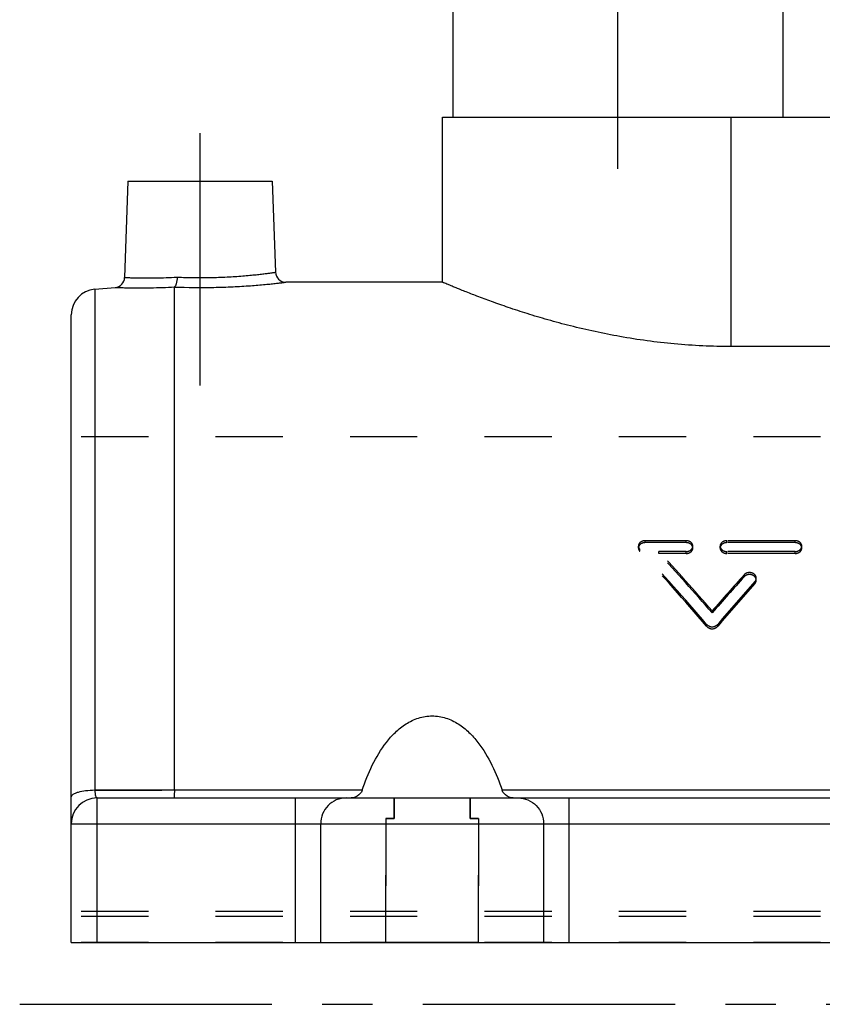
# Model space of a CAD drawing. Header units: millimetres. Extents: x 400 to 600, y 372 to 628.
# Tile 1 of 6: x 400 to 478, y 394 to 489. Entities that reach past the tile are written whole.
import ezdxf

# ---------------------------------------------------------------- set-up
doc = ezdxf.new("R2010")
doc.units = ezdxf.units.MM
doc.header["$LTSCALE"] = 65.185185
doc.linetypes.add('CENTER', pattern=[0.6, 0.375, -0.075, 0.075, -0.075])
doc.linetypes.add('HIDDEN', pattern=[0.2, 0.1, -0.1])
doc.layers.get('0').update_dxf_attribs({"linetype": 'CONTINUOUS'})
for name, color, linetype in [('DEFAULT_2', 8, 'HIDDEN'), ('FASEN', 7, 'CONTINUOUS'), ('FLAECHEN', 7, 'CONTINUOUS'), ('KOERPER', 7, 'CONTINUOUS'), ('KONST.EL_MIT_GEO', 7, 'CONTINUOUS')]:
    doc.layers.add(name, color=color, linetype=linetype)

msp = doc.modelspace()

# ---------------------------------------------------------------- linework, layer by layer
at = {"color": 7, "linetype": 'Continuous'}
for p, q in [((415, 414.246), (415, 463.035)), ((433.217, 414.246), (415, 414.246)), ((553.217, 414.246), (446.783, 414.246))]:
    msp.add_line(p, q, dxfattribs=at)
for points, knots in [([(433.217, 414.246), (433.494, 415.073), (434.133, 416.694), (435.247, 418.583), (436.406, 419.893), (437.442, 420.723), (438.654, 421.308), (440, 421.526), (441.346, 421.308), (442.558, 420.723), (443.594, 419.893), (444.753, 418.583), (445.867, 416.694), (446.506, 415.073), (446.783, 414.246)], [0, 0, 0, 0, 0.12425, 0.24799, 0.31014, 0.37275, 0.436064, 0.5, 0.563937, 0.62725, 0.68986, 0.75201, 0.87575, 1, 1, 1, 1]), ([(415, 414.246), (415, 414.147), (414.996, 414.004), (414.99, 413.825), (414.985, 413.715), (414.978, 413.628), (414.973, 413.559), (414.966, 413.526), (414.961, 413.5), (414.956, 413.5)], [0, 0, 0, 0, 0.398539, 0.570591, 0.718199, 0.837514, 0.925324, 0.979526, 1, 1, 1, 1]), ([(433.217, 414.246), (433.139, 414.012), (432.803, 413.644), (432.347, 413.5), (432.137, 413.5)], [0, 0, 0, 0, 0.540314, 1, 1, 1, 1]), ([(447.863, 413.5), (447.653, 413.5), (447.197, 413.644), (446.861, 414.012), (446.783, 414.246)], [0, 0, 0, 0, 0.459686, 1, 1, 1, 1])]:
    msp.add_open_spline(points, degree=3, knots=knots, dxfattribs=at)
at = {"layer": 'DEFAULT_2', "color": 8, "linetype": 'HIDDEN'}
for p, q in [((414.956, 413.5), (585.044, 413.5)), ((436.3, 411.5), (436.3, 413.5)), ((443.7, 411.5), (443.7, 413.5)), ((435.5, 411.5), (436.3, 411.5)), ((435.5, 399.5), (435.5, 411.5)), ((443.7, 411.5), (444.5, 411.5)), ((444.5, 399.5), (444.5, 411.5)), ((444.5, 399.5), (435.5, 399.5))]:
    msp.add_line(p, q, dxfattribs=at)
at = {"layer": 'FASEN', "color": 7, "linetype": 'Continuous'}
msp.add_line((407.282, 462.825), (409.262, 462.998), dxfattribs=at)
at = {"layer": 'FLAECHEN', "color": 2, "linetype": 'CENTER'}
for p, q in [((458, 474.5), (458, 611.5)), ((417.5, 453.5), (417.5, 478.3)), ((400, 393.5), (600, 393.5))]:
    msp.add_line(p, q, dxfattribs=at)
at = {"layer": 'FLAECHEN', "color": 7, "linetype": 'Continuous'}
for p, q in [((442, 604.5), (442, 479.5)), ((474, 604.5), (474, 479.5)), ((441, 463.5), (441, 479.5)), ((441, 479.5), (469, 479.5)), ((410.5, 473.3), (410.174, 463.959)), ((410.5, 473.3), (424.5, 473.3)), ((424.5, 473.3), (424.809, 464.465)), ((441, 463.5), (425.808, 463.5))]:
    msp.add_line(p, q, dxfattribs=at)
at = {"layer": 'FLAECHEN', "color": 8, "linetype": 'HIDDEN'}
msp.add_line((595, 448.5), (405, 448.5), dxfattribs=at)
at = {"layer": 'KOERPER', "color": 8, "linetype": 'HIDDEN'}
for p, q in [((442, 479.5), (469, 479.5)), ((405, 399.5), (405, 448.5)), ((595, 402.5), (405, 402.5)), ((595, 402), (405, 402)), ((595, 399.5), (405, 399.5))]:
    msp.add_line(p, q, dxfattribs=at)
at = {"layer": 'KOERPER', "color": 7, "linetype": 'Continuous'}
msp.add_line((469, 479.5), (527, 479.5), dxfattribs=at)
at = {"layer": 'KONST.EL_MIT_GEO', "color": 7, "linetype": 'Continuous'}
for p, q in [((469, 457.266), (469, 479.5)), ((410.5, 473.3), (410.174, 463.959)), ((424.5, 473.3), (424.809, 464.465)), ((407.282, 462.825), (407.282, 414.245)), ((405, 399.5), (405, 460.334)), ((527, 457.266), (469, 457.266)), ((415, 414.247), (407.282, 414.245)), ((407.5, 399.5), (407.5, 413.5)), ((407.5, 413.5), (592.5, 413.5)), ((426.734, 399.5), (426.734, 413.5)), ((453.266, 413.5), (453.266, 399.5)), ((405, 411), (595, 411)), ((429.19, 399.5), (429.19, 411)), ((450.81, 411), (450.81, 399.5)), ((405, 399.5), (595, 399.5))]:
    msp.add_line(p, q, dxfattribs=at)
at = {"layer": 'KONST.EL_MIT_GEO', "color": 8, "linetype": 'HIDDEN'}
for p, q in [((464.623, 438.442), (460.66, 438.442)), ((460.66, 438.253), (460.66, 438.442)), ((464.623, 438.253), (460.66, 438.253)), ((464.623, 438.253), (464.623, 438.442)), ((475.189, 438.442), (468.585, 438.442)), ((468.585, 438.253), (468.585, 438.442)), ((475.189, 438.253), (468.585, 438.253)), ((475.189, 438.253), (475.189, 438.442)), ((460, 437.732), (460, 437.92)), ((460.131, 437.417), (460.131, 437.606)), ((464.623, 437.395), (461.978, 437.395)), ((461.978, 437.206), (461.978, 437.395)), ((464.623, 437.206), (461.978, 437.206)), ((464.623, 437.206), (464.623, 437.395)), ((465.283, 437.732), (465.283, 437.92)), ((467.925, 437.732), (467.925, 437.92)), ((475.189, 437.395), (468.585, 437.395)), ((468.585, 437.206), (468.585, 437.395)), ((475.189, 437.206), (468.585, 437.206)), ((475.189, 437.206), (475.189, 437.395)), ((475.849, 437.732), (475.849, 437.92)), ((470.245, 434.945), (470.245, 435.134)), ((471.303, 434.289), (471.303, 434.478)), ((471.434, 434.617), (471.434, 434.807)), ((467.151, 431.442), (467.151, 431.633)), ((466.613, 430.143), (466.613, 430.335)), ((467.689, 430.143), (467.689, 430.335)), ((407.282, 414.245), (415, 414.247)), ((436.3, 413.5), (436.3, 411.5)), ((443.7, 413.5), (443.7, 411.5)), ((436.3, 411.5), (435.5, 411.5)), ((435.5, 411.5), (435.5, 399.5)), ((444.5, 411.5), (443.7, 411.5)), ((444.5, 411.5), (444.5, 399.5))]:
    msp.add_line(p, q, dxfattribs=at)
at = {"layer": 'KONST.EL_MIT_GEO', "color": 7, "linetype": 'Continuous'}
for centre, radius, start, end in [((409.174, 463.994), 1, 274.99912, 358.00013), ((425.808, 464.5), 1, 181.99979, 270.00094), ((407.5, 460.334), 2.5, 95, 180), ((407.5, 411), 2.5, 90, 180)]:
    msp.add_arc(centre, radius, start, end, dxfattribs=at)
at = {"layer": 'KONST.EL_MIT_GEO', "color": 8, "linetype": 'HIDDEN'}
for centre, major_axis, start_param, end_param in [((458.595, 397.5), (-44.54, 64.591), -1.280211, -1.148658), ((458.595, 397.5), (-44.338, 64.299), -1.280957, -1.148799), ((460.244, 397.5), (-44.54, 64.591), -1.257524, -1.152658), ((460.244, 397.5), (-44.338, 64.299), -1.258164, -1.152818), ((474.058, 397.5), (44.54, 64.591), 1.194697, 1.257524), ((474.058, 397.5), (44.338, 64.299), 1.195048, 1.258164), ((475.707, 397.5), (44.54, 64.591), 1.206662, 1.280211), ((475.707, 397.5), (44.338, 64.299), 1.207068, 1.280957)]:
    msp.add_ellipse(centre, major_axis=major_axis, ratio=0.335778, start_param=start_param, end_param=end_param, dxfattribs=at)
at = {"layer": 'KONST.EL_MIT_GEO', "color": 7, "linetype": 'Continuous'}
for points, knots in [([(410.174, 463.959), (410.181, 463.956), (410.199, 463.96), (410.228, 463.956), (410.289, 463.955), (410.392, 463.95), (410.549, 463.945), (410.748, 463.938), (410.99, 463.93), (411.272, 463.924), (411.723, 463.915), (412.373, 463.91), (413.245, 463.917), (414.222, 463.943), (414.906, 463.974), (415.262, 463.995)], [0, 0, 0, 0, 0.004465, 0.010036, 0.017823, 0.039997, 0.070845, 0.110177, 0.15775, 0.213269, 0.276398, 0.423877, 0.596574, 0.790213, 1, 1, 1, 1]), ([(415.262, 463.995), (415.261, 463.782), (415.234, 463.487), (415.128, 463.168), (415.048, 463.059), (415.004, 463.038)], [0, 0, 0, 0, 0.629378, 0.855268, 1, 1, 1, 1]), ([(415.262, 463.995), (415.823, 463.97), (416.958, 463.939), (418.644, 463.949), (420.266, 464.012), (421.534, 464.1), (422.45, 464.183), (423.041, 464.244), (423.555, 464.302), (423.986, 464.355), (424.29, 464.394), (424.487, 464.421), (424.599, 464.436), (424.687, 464.449), (424.75, 464.455), (424.787, 464.464), (424.805, 464.463), (424.809, 464.465)], [0, 0, 0, 0, 0.176231, 0.355658, 0.528339, 0.684792, 0.754237, 0.816542, 0.870851, 0.916406, 0.952558, 0.966938, 0.978778, 0.988036, 0.994673, 0.998665, 1, 1, 1, 1]), ([(409.262, 462.998), (409.296, 463), (409.373, 462.992), (409.51, 462.99), (409.78, 462.98), (410.236, 462.969), (410.914, 462.957), (411.756, 462.953), (413.138, 462.964), (414.236, 463), (415.004, 463.038)], [0, 0, 0, 0, 0.018008, 0.040402, 0.071533, 0.159093, 0.278327, 0.426092, 0.598592, 1, 1, 1, 1]), ([(415, 463.035), (416.277, 462.987), (418.178, 462.971), (420.64, 463.054), (422.3, 463.154), (423.535, 463.256), (424.372, 463.338), (424.864, 463.391), (425.256, 463.433), (425.539, 463.469), (425.712, 463.486), (425.788, 463.5), (425.808, 463.5)], [0, 0, 0, 0, 0.354142, 0.52617, 0.682528, 0.814758, 0.869449, 0.915417, 0.951958, 0.978497, 0.9946, 1, 1, 1, 1]), ([(415, 463.035), (415, 463.036), (415.001, 463.038), (415.004, 463.038), (415.005, 463.038)], [0, 0, 0, 0, 0.256315, 1, 1, 1, 1]), ([(469, 457.266), (467.158, 457.266), (463.541, 457.434), (458.329, 458.144), (454.255, 459.026), (451.269, 459.83), (449.263, 460.432), (447.443, 461.028), (445.823, 461.597), (444.419, 462.12), (443.391, 462.52), (442.686, 462.802), (442.25, 462.979), (441.878, 463.132), (441.572, 463.259), (441.332, 463.359), (441.176, 463.426), (441.083, 463.464), (441.038, 463.486), (441.01, 463.493), (441, 463.5)], [0, 0, 0, 0, 0.191394, 0.375474, 0.54579, 0.624024, 0.696744, 0.763283, 0.822958, 0.875075, 0.918939, 0.937568, 0.95389, 0.967834, 0.979336, 0.988342, 0.994807, 0.997076, 0.998699, 1, 1, 1, 1]), ([(407.282, 414.245), (406.985, 414.238), (406.438, 414.2), (405.802, 414.092), (405.392, 413.956), (405.154, 413.846), (405, 413.702), (405, 413.606)], [0, 0, 0, 0, 0.362299, 0.667952, 0.788163, 0.882851, 1, 1, 1, 1]), ([(407.282, 414.245), (407.288, 414.143), (407.306, 413.961), (407.346, 413.751), (407.391, 413.62), (407.426, 413.547), (407.471, 413.5), (407.5, 413.5)], [0, 0, 0, 0, 0.380549, 0.684777, 0.800452, 0.890136, 1, 1, 1, 1]), ([(431.647, 413.5), (431.327, 413.5), (430.679, 413.369), (429.862, 412.811), (429.317, 411.98), (429.19, 411.325), (429.19, 411)], [0, 0, 0, 0, 0.247982, 0.497151, 0.747989, 1, 1, 1, 1]), ([(448.353, 413.5), (448.673, 413.5), (449.321, 413.369), (450.138, 412.811), (450.683, 411.98), (450.81, 411.325), (450.81, 411)], [0, 0, 0, 0, 0.247982, 0.497151, 0.747989, 1, 1, 1, 1])]:
    msp.add_open_spline(points, degree=3, knots=knots, dxfattribs=at)
at = {"layer": 'KONST.EL_MIT_GEO', "color": 8, "linetype": 'HIDDEN'}
for points, knots in [([(415.004, 463.038), (415.003, 463.038), (415, 463.038), (415.001, 463.035), (415.002, 463.035)], [0, 0, 0, 0, 0.6714, 1, 1, 1, 1]), ([(460.66, 438.442), (460.575, 438.442), (460.408, 438.417), (460.19, 438.306), (460.038, 438.134), (460, 437.989), (460, 437.92)], [0, 0, 0, 0, 0.276355, 0.537861, 0.777197, 1, 1, 1, 1]), ([(460.66, 438.253), (460.575, 438.253), (460.408, 438.228), (460.19, 438.117), (460.038, 437.945), (460, 437.8), (460, 437.731)], [0, 0, 0, 0, 0.276347, 0.537849, 0.777187, 1, 1, 1, 1]), ([(465.283, 437.92), (465.283, 437.989), (465.245, 438.134), (465.093, 438.306), (464.875, 438.417), (464.708, 438.442), (464.623, 438.442)], [0, 0, 0, 0, 0.222803, 0.462144, 0.723648, 1, 1, 1, 1]), ([(465.283, 437.732), (465.283, 437.8), (465.245, 437.945), (465.093, 438.117), (464.875, 438.228), (464.708, 438.253), (464.623, 438.253)], [0, 0, 0, 0, 0.222813, 0.462157, 0.723656, 1, 1, 1, 1]), ([(468.585, 438.442), (468.5, 438.442), (468.332, 438.417), (468.115, 438.306), (467.962, 438.134), (467.925, 437.989), (467.925, 437.92)], [0, 0, 0, 0, 0.276352, 0.537856, 0.777198, 1, 1, 1, 1]), ([(468.585, 438.253), (468.5, 438.253), (468.332, 438.228), (468.115, 438.117), (467.962, 437.945), (467.925, 437.8), (467.925, 437.732)], [0, 0, 0, 0, 0.276344, 0.537844, 0.777187, 1, 1, 1, 1]), ([(475.849, 437.92), (475.849, 437.989), (475.811, 438.134), (475.659, 438.306), (475.441, 438.417), (475.274, 438.442), (475.189, 438.442)], [0, 0, 0, 0, 0.222803, 0.462144, 0.723648, 1, 1, 1, 1]), ([(475.849, 437.732), (475.849, 437.8), (475.811, 437.945), (475.659, 438.117), (475.441, 438.228), (475.274, 438.253), (475.189, 438.253)], [0, 0, 0, 0, 0.222813, 0.462157, 0.723656, 1, 1, 1, 1]), ([(460, 437.92), (460, 437.892), (460.011, 437.777), (460.072, 437.67), (460.131, 437.606)], [0, 0, 0, 0, 0.243579, 1, 1, 1, 1]), ([(460, 437.731), (460, 437.703), (460.011, 437.588), (460.072, 437.481), (460.131, 437.417)], [0, 0, 0, 0, 0.243581, 1, 1, 1, 1]), ([(464.623, 437.395), (464.708, 437.395), (464.875, 437.421), (465.093, 437.533), (465.245, 437.707), (465.283, 437.852), (465.283, 437.92)], [0, 0, 0, 0, 0.275735, 0.537271, 0.777158, 1, 1, 1, 1]), ([(464.623, 437.206), (464.708, 437.206), (464.875, 437.232), (465.093, 437.344), (465.245, 437.518), (465.283, 437.663), (465.283, 437.732)], [0, 0, 0, 0, 0.275725, 0.537256, 0.777147, 1, 1, 1, 1]), ([(467.925, 437.92), (467.925, 437.852), (467.962, 437.707), (468.114, 437.533), (468.332, 437.421), (468.5, 437.395), (468.585, 437.395)], [0, 0, 0, 0, 0.222843, 0.462729, 0.724264, 1, 1, 1, 1]), ([(467.925, 437.732), (467.925, 437.663), (467.962, 437.518), (468.114, 437.344), (468.332, 437.232), (468.5, 437.206), (468.585, 437.206)], [0, 0, 0, 0, 0.222853, 0.462744, 0.724275, 1, 1, 1, 1]), ([(475.189, 437.395), (475.274, 437.395), (475.442, 437.421), (475.659, 437.533), (475.811, 437.707), (475.849, 437.852), (475.849, 437.92)], [0, 0, 0, 0, 0.275735, 0.537271, 0.777158, 1, 1, 1, 1]), ([(475.189, 437.206), (475.274, 437.206), (475.442, 437.232), (475.659, 437.344), (475.811, 437.518), (475.849, 437.663), (475.849, 437.732)], [0, 0, 0, 0, 0.275725, 0.537256, 0.777147, 1, 1, 1, 1]), ([(471.434, 434.807), (471.434, 434.921), (471.331, 435.167), (470.982, 435.36), (470.577, 435.364), (470.33, 435.229), (470.245, 435.134)], [0, 0, 0, 0, 0.226127, 0.478571, 0.746773, 1, 1, 1, 1]), ([(471.434, 434.617), (471.434, 434.732), (471.331, 434.978), (470.982, 435.17), (470.577, 435.175), (470.33, 435.04), (470.245, 434.945)], [0, 0, 0, 0, 0.226158, 0.478598, 0.746778, 1, 1, 1, 1]), ([(471.303, 434.478), (471.323, 434.502), (471.396, 434.596), (471.434, 434.718), (471.434, 434.807)], [0, 0, 0, 0, 0.260779, 1, 1, 1, 1]), ([(471.303, 434.289), (471.323, 434.312), (471.396, 434.407), (471.434, 434.529), (471.434, 434.617)], [0, 0, 0, 0, 0.260765, 1, 1, 1, 1]), ([(466.613, 430.335), (466.74, 430.185), (467.151, 430.009), (467.562, 430.185), (467.689, 430.335)], [0, 0, 0, 0, 0.5, 1, 1, 1, 1]), ([(466.613, 430.143), (466.74, 429.994), (467.151, 429.817), (467.562, 429.994), (467.689, 430.143)], [0, 0, 0, 0, 0.5, 1, 1, 1, 1])]:
    msp.add_open_spline(points, degree=3, knots=knots, dxfattribs=at)

doc.saveas('drawing.dxf')
